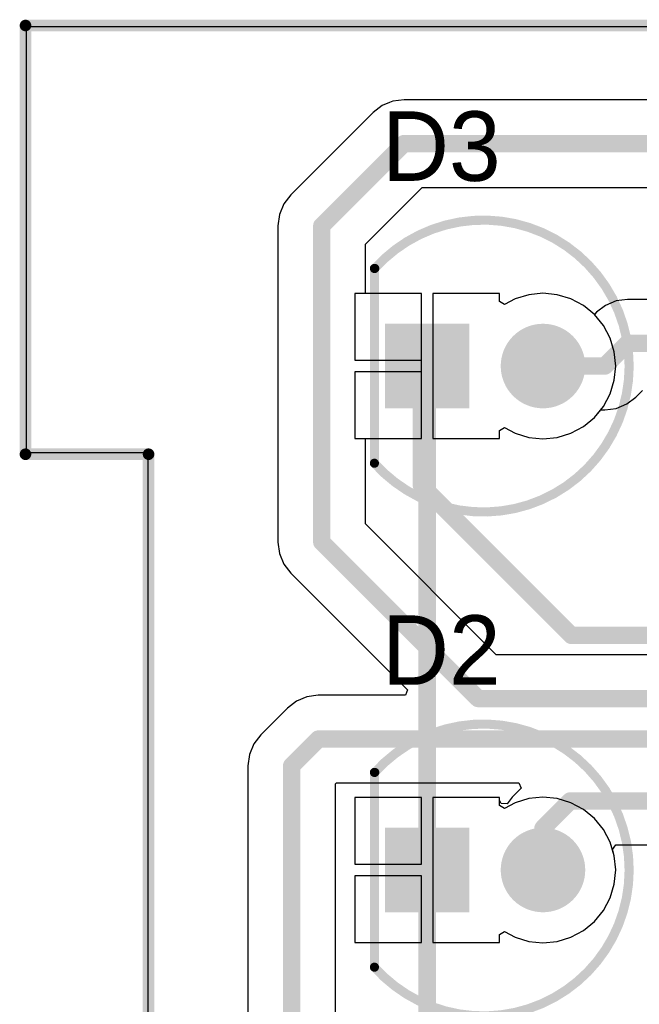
# Model space of a CAD drawing. Extents: x 2 to 5.35, y 2.27 to 3.73.
# Tile 2 of 14: x 2 to 2.53, y 2.89 to 3.73. Entities that reach past the tile are written whole.
import ezdxf

# ---------------------------------------------------------------- set-up
doc = ezdxf.new("R2010")
doc.units = 0
doc.layers.get('0').update_dxf_attribs({"linetype": 'CONTINUOUS'})
for name, color, linetype in [('BOTTOMLAYER', 5, 'CONTINUOUS'), ('BOTTOMSOLDER', 6, 'CONTINUOUS'), ('MULTILAYER', 9, 'CONTINUOUS'), ('TOPLAYER', 1, 'CONTINUOUS'), ('TOPOVERLAY', 2, 'CONTINUOUS'), ('TOPSOLDER', 216, 'CONTINUOUS')]:
    doc.layers.add(name, color=color, linetype=linetype)

# ---------------------------------------------------------------- blocks, each defined once
blk = doc.blocks.new('LED5_8')
at = {"layer": 'BOTTOMLAYER', "const_width": 0.0325}
blk.add_lwpolyline([(-0.06625, 0, 1), (-0.03375, 0, 1)], format="xyb", close=True, dxfattribs=at)
at = {"layer": 'BOTTOMLAYER'}
blk.add_solid([(0.0175, -0.0325), (0.0825, -0.0325), (0.0175, 0.0325), (0.0825, 0.0325)], dxfattribs=at)
at = {"layer": 'BOTTOMSOLDER', "const_width": 0.0365}
blk.add_lwpolyline([(-0.06825, 0, 1), (-0.03175, 0, 1)], format="xyb", close=True, dxfattribs=at)
at = {"layer": 'BOTTOMSOLDER'}
blk.add_solid([(0.0135, -0.0365), (0.0865, -0.0365), (0.0135, 0.0365), (0.0865, 0.0365)], dxfattribs=at)
at = {"layer": 'MULTILAYER', "const_width": 0.0325}
blk.add_lwpolyline([(-0.06625, 0, 1), (-0.03375, 0, 1)], format="xyb", close=True, dxfattribs=at)
at = {"layer": 'MULTILAYER'}
blk.add_solid([(0.0175, -0.0325), (0.0825, -0.0325), (0.0175, 0.0325), (0.0825, 0.0325)], dxfattribs=at)
at = {"layer": 'TOPLAYER', "const_width": 0.0325}
blk.add_lwpolyline([(-0.06625, 0, 1), (-0.03375, 0, 1)], format="xyb", close=True, dxfattribs=at)
at = {"layer": 'TOPLAYER'}
blk.add_solid([(0.0175, -0.0325), (0.0825, -0.0325), (0.0175, 0.0325), (0.0825, 0.0325)], dxfattribs=at)
at = {"layer": 'TOPOVERLAY', "const_width": 0.007874}
blk.add_lwpolyline([(0.095264, -0.084228, -2.615077), (0.095565, 0.083892)], format="xyb", dxfattribs=at)
at = {"layer": 'TOPOVERLAY', "const_width": 0.003937}
for points in [[(0.093595, 0.083892, 1), (0.097532, 0.083892, 1)], [(0.093596, 0.083892, 1), (0.097533, 0.083892, 1)], [(0.093296, -0.084228, 1), (0.097233, -0.084228, 1)], [(0.093595, -0.084228, 1), (0.097532, -0.084228, 1)]]:
    blk.add_lwpolyline(points, format="xyb", close=True, dxfattribs=at)
at = {"layer": 'TOPOVERLAY', "const_width": 0.007874}
blk.add_lwpolyline([(0.095564, 0.083892), (0.095564, -0.084228)], dxfattribs=at)
at = {"layer": 'TOPSOLDER', "const_width": 0.0365}
blk.add_lwpolyline([(-0.06825, 0, 1), (-0.03175, 0, 1)], format="xyb", close=True, dxfattribs=at)
at = {"layer": 'TOPSOLDER'}
blk.add_solid([(0.0135, -0.0365), (0.0865, -0.0365), (0.0135, 0.0365), (0.0865, 0.0365)], dxfattribs=at)
blk = doc.blocks.new('LED5_9')
at = {"layer": 'BOTTOMLAYER', "const_width": 0.0325}
blk.add_lwpolyline([(-0.066251, 0.000001, 1), (-0.033751, 0.000001, 1)], format="xyb", close=True, dxfattribs=at)
at = {"layer": 'BOTTOMLAYER'}
blk.add_solid([(0.017499, -0.032499), (0.082499, -0.032499), (0.017499, 0.032501), (0.082499, 0.032501)], dxfattribs=at)
at = {"layer": 'BOTTOMSOLDER', "const_width": 0.0365}
blk.add_lwpolyline([(-0.068251, 0.000001, 1), (-0.031751, 0.000001, 1)], format="xyb", close=True, dxfattribs=at)
at = {"layer": 'BOTTOMSOLDER'}
blk.add_solid([(0.013499, -0.036499), (0.086499, -0.036499), (0.013499, 0.036501), (0.086499, 0.036501)], dxfattribs=at)
at = {"layer": 'MULTILAYER', "const_width": 0.0325}
blk.add_lwpolyline([(-0.066251, 0.000001, 1), (-0.033751, 0.000001, 1)], format="xyb", close=True, dxfattribs=at)
at = {"layer": 'MULTILAYER'}
blk.add_solid([(0.017499, -0.032499), (0.082499, -0.032499), (0.017499, 0.032501), (0.082499, 0.032501)], dxfattribs=at)
at = {"layer": 'TOPLAYER', "const_width": 0.0325}
blk.add_lwpolyline([(-0.066251, 0.000001, 1), (-0.033751, 0.000001, 1)], format="xyb", close=True, dxfattribs=at)
at = {"layer": 'TOPLAYER'}
blk.add_solid([(0.017499, -0.032499), (0.082499, -0.032499), (0.017499, 0.032501), (0.082499, 0.032501)], dxfattribs=at)
at = {"layer": 'TOPOVERLAY', "const_width": 0.007874}
blk.add_lwpolyline([(0.095264, -0.084228, -2.615077), (0.095565, 0.083892)], format="xyb", dxfattribs=at)
at = {"layer": 'TOPOVERLAY', "const_width": 0.003937}
for points in [[(0.093594, 0.083893, 1), (0.097531, 0.083893, 1)], [(0.093596, 0.083892, 1), (0.097533, 0.083892, 1)], [(0.093296, -0.084228, 1), (0.097233, -0.084228, 1)], [(0.093594, -0.084227, 1), (0.097531, -0.084227, 1)]]:
    blk.add_lwpolyline(points, format="xyb", close=True, dxfattribs=at)
at = {"layer": 'TOPOVERLAY', "const_width": 0.007874}
blk.add_lwpolyline([(0.095563, 0.083893), (0.095563, -0.084227)], dxfattribs=at)
at = {"layer": 'TOPSOLDER', "const_width": 0.0365}
blk.add_lwpolyline([(-0.068251, 0.000001, 1), (-0.031751, 0.000001, 1)], format="xyb", close=True, dxfattribs=at)
at = {"layer": 'TOPSOLDER'}
blk.add_solid([(0.013499, -0.036499), (0.086499, -0.036499), (0.013499, 0.036501), (0.086499, 0.036501)], dxfattribs=at)

msp = doc.modelspace()

# ---------------------------------------------------------------- linework, layer by layer
at = {"layer": 'BOTTOMLAYER'}
for p, q in [((2.004, 3.361), (2.004, 3.729)), ((2.004, 3.729), (2.952977, 3.729)), ((2.317539, 3.663428), (2.311088, 3.660756)), ((2.32021, 3.664535), (2.317539, 3.663428)), ((2.33, 3.665824), (2.32021, 3.664535)), ((2.8235, 3.665824), (2.33, 3.665824)), ((2.303255, 3.654745), (2.232255, 3.583745)), ((2.311088, 3.660756), (2.303255, 3.654745)), ((2.296824, 3.541333), (2.345667, 3.590176)), ((2.345667, 3.590176), (2.680268, 3.590176)), ((2.232255, 3.583745), (2.226244, 3.575912)), ((2.226244, 3.575912), (2.222465, 3.56679)), ((2.222465, 3.56679), (2.221176, 3.557)), ((2.221176, 3.557), (2.221176, 3.284)), ((2.296824, 3.4985), (2.296824, 3.541333)), ((2.345, 3.4985), (2.296824, 3.4985)), ((2.345, 3.43599), (2.345, 3.4985)), ((2.4125, 3.4985), (2.355, 3.4985)), ((2.355, 3.4985), (2.355, 3.43599)), ((2.4125, 3.491687), (2.4125, 3.4985)), ((2.425967, 3.494022), (2.416789, 3.489116)), ((2.437748, 3.497596), (2.425967, 3.494022)), ((2.45, 3.498802), (2.437748, 3.497596)), ((2.462252, 3.497596), (2.45, 3.498802)), ((2.474033, 3.494022), (2.462252, 3.497596)), ((2.484891, 3.488218), (2.474033, 3.494022)), ((2.523008, 3.493458), (2.513218, 3.492169)), ((2.540478, 3.493458), (2.523008, 3.493458)), ((2.416789, 3.489116), (2.4125, 3.491687)), ((2.494344, 3.480461), (2.484891, 3.488218)), ((2.504096, 3.48839), (2.496263, 3.482379)), ((2.513218, 3.492169), (2.504096, 3.48839)), ((2.496263, 3.482379), (2.494344, 3.480461)), ((2.345, 3.3735), (2.345, 3.43599)), ((2.355, 3.43599), (2.355, 3.3735)), ((2.522286, 3.403244), (2.530119, 3.409255)), ((2.530119, 3.409255), (2.535859, 3.414994)), ((2.513164, 3.399465), (2.522286, 3.403244)), ((2.484891, 3.383782), (2.494408, 3.391592)), ((2.494408, 3.391592), (2.499812, 3.398176)), ((2.499812, 3.398176), (2.503374, 3.398176)), ((2.503374, 3.398176), (2.513164, 3.399465)), ((2.4125, 3.380313), (2.416789, 3.382884)), ((2.416789, 3.382884), (2.425967, 3.377978)), ((2.474033, 3.377978), (2.484891, 3.383782)), ((2.4125, 3.3735), (2.4125, 3.380313)), ((2.425967, 3.377978), (2.437748, 3.374404)), ((2.437748, 3.374404), (2.45, 3.373198)), ((2.45, 3.373198), (2.462252, 3.374404)), ((2.462252, 3.374404), (2.474033, 3.377978)), ((2.296824, 3.299667), (2.296824, 3.3735)), ((2.296824, 3.3735), (2.345, 3.3735)), ((2.355, 3.3735), (2.4125, 3.3735)), ((2.107, 3.361), (2.004, 3.361)), ((2.109, 3.359), (2.107, 3.361)), ((2.109, 2.416), (2.109, 3.359)), ((2.409667, 3.186824), (2.296824, 3.299667)), ((2.221176, 3.284), (2.221176, 3.284)), ((2.221176, 3.284), (2.221176, 3.284)), ((2.221176, 3.284), (2.222465, 3.274211)), ((2.222465, 3.274211), (2.226244, 3.265088)), ((2.226244, 3.265088), (2.232255, 3.257255)), ((2.232255, 3.257255), (2.333066, 3.156443)), ((2.68, 3.186824), (2.409667, 3.186824)), ((2.333066, 3.156443), (2.331153, 3.151824)), ((2.237088, 3.146756), (2.229255, 3.140745)), ((2.246211, 3.150535), (2.237088, 3.146756)), ((2.256, 3.151824), (2.246211, 3.150535)), ((2.331153, 3.151824), (2.256, 3.151824)), ((2.229255, 3.140745), (2.206255, 3.117745)), ((2.206255, 3.117745), (2.200244, 3.109912)), ((2.200244, 3.109912), (2.196465, 3.100789)), ((2.196465, 3.100789), (2.195176, 3.091)), ((2.195176, 3.091), (2.195176, 2.458)), ((2.270824, 3.075333), (2.271667, 3.076176)), ((2.270824, 2.473667), (2.270824, 3.075333)), ((2.271667, 3.076176), (2.429153, 3.076176)), ((2.431066, 3.071557), (2.423256, 3.063747)), ((2.429153, 3.076176), (2.431066, 3.071557)), ((2.345001, 3.063499), (2.287501, 3.063499)), ((2.287501, 3.063499), (2.287501, 3.005999)), ((2.345001, 3.005999), (2.345001, 3.063499)), ((2.412501, 3.063499), (2.355001, 3.063499)), ((2.355001, 3.063499), (2.355001, 3.000989)), ((2.412501, 3.061244), (2.412501, 3.063499)), ((2.413954, 3.058527), (2.412501, 3.061244)), ((2.423256, 3.063747), (2.418937, 3.058118)), ((2.418937, 3.058118), (2.413954, 3.058527)), ((2.509916, 3.018794), (2.512894, 3.02281)), ((2.511597, 3.013251), (2.509916, 3.018794)), ((2.512894, 3.02281), (2.540478, 3.02281)), ((2.512804, 3.000999), (2.511597, 3.013251)), ((2.287501, 3.005999), (2.345001, 3.005999)), ((2.355001, 3.000989), (2.355001, 2.938499)), ((2.511597, 2.988747), (2.512804, 3.000999)), ((2.345001, 2.995999), (2.287501, 2.995999)), ((2.287501, 2.995999), (2.287501, 2.938499)), ((2.345001, 2.938499), (2.345001, 2.995999)), ((2.508023, 2.976966), (2.511597, 2.988747)), ((2.50222, 2.966108), (2.508023, 2.976966)), ((2.494409, 2.956591), (2.50222, 2.966108)), ((2.484892, 2.948781), (2.494409, 2.956591)), ((2.412501, 2.945312), (2.41679, 2.947883)), ((2.412501, 2.938499), (2.412501, 2.945312)), ((2.41679, 2.947883), (2.425968, 2.942977)), ((2.425968, 2.942977), (2.437749, 2.939404)), ((2.462253, 2.939404), (2.474035, 2.942977)), ((2.474035, 2.942977), (2.484892, 2.948781)), ((2.287501, 2.938499), (2.345001, 2.938499)), ((2.355001, 2.938499), (2.412501, 2.938499)), ((2.437749, 2.939404), (2.450001, 2.938197)), ((2.450001, 2.938197), (2.462253, 2.939404))]:
    msp.add_line(p, q, dxfattribs=at)
at = {"layer": 'BOTTOMLAYER', "const_width": 0.015}
for points in [[(2.259, 3.557), (2.33, 3.628)], [(2.33, 3.628), (2.76, 3.628)], [(2.259, 3.284), (2.259, 3.557)], [(2.503374, 3.436), (2.523008, 3.455634)], [(2.523008, 3.455634), (2.598478, 3.455634)], [(2.345, 3.333), (2.345, 3.436)], [(2.45, 3.436), (2.503374, 3.436)], [(2.345, 3.333), (2.4745, 3.2035)], [(2.259, 3.284), (2.394, 3.149)], [(2.4745, 3.2035), (2.6835, 3.2035)], [(2.394, 3.149), (2.68, 3.149)], [(2.233, 3.091), (2.256, 3.114)], [(2.256, 3.114), (2.64, 3.114)], [(2.233, 2.458), (2.233, 3.091)], [(2.450001, 3.037001), (2.473634, 3.060634)], [(2.473634, 3.060634), (2.598478, 3.060634)], [(2.450001, 3.000999), (2.450001, 3.037001)]]:
    msp.add_lwpolyline(points, dxfattribs=at)
at = {"layer": 'BOTTOMLAYER', "const_width": 0.0075}
for points in [[(2.32625, 3.628, 1), (2.33375, 3.628, 1)], [(2.32625, 3.628, 1), (2.33375, 3.628, 1)], [(2.25525, 3.557, 1), (2.26275, 3.557, 1)], [(2.25525, 3.557, 1), (2.26275, 3.557, 1)], [(2.519258, 3.455634, 1), (2.526758, 3.455634, 1)], [(2.519258, 3.455634, 1), (2.526758, 3.455634, 1)], [(2.34125, 3.436, 1), (2.34875, 3.436, 1)], [(2.44625, 3.436, 1), (2.45375, 3.436, 1)], [(2.499624, 3.436, 1), (2.507124, 3.436, 1)], [(2.499624, 3.436, 1), (2.507124, 3.436, 1)], [(2.34125, 3.333, 1), (2.34875, 3.333, 1)], [(2.34125, 3.333, 1), (2.34875, 3.333, 1)], [(2.25525, 3.284, 1), (2.26275, 3.284, 1)], [(2.25525, 3.284, 1), (2.26275, 3.284, 1)], [(2.47075, 3.2035, 1), (2.47825, 3.2035, 1)], [(2.47075, 3.2035, 1), (2.47825, 3.2035, 1)], [(2.39025, 3.149, 1), (2.39775, 3.149, 1)], [(2.39025, 3.149, 1), (2.39775, 3.149, 1)], [(2.25225, 3.114, 1), (2.25975, 3.114, 1)], [(2.25225, 3.114, 1), (2.25975, 3.114, 1)], [(2.22925, 3.091, 1), (2.23675, 3.091, 1)], [(2.22925, 3.091, 1), (2.23675, 3.091, 1)], [(2.469884, 3.060634, 1), (2.477384, 3.060634, 1)], [(2.469884, 3.060634, 1), (2.477384, 3.060634, 1)], [(2.446251, 3.037001, 1), (2.453751, 3.037001, 1)], [(2.446251, 3.037001, 1), (2.453751, 3.037001, 1)], [(2.446251, 3.000999, 1), (2.453751, 3.000999, 1)]]:
    msp.add_lwpolyline(points, format="xyb", close=True, dxfattribs=at)
at = {"layer": 'TOPLAYER'}
for p, q in [((2.004, 3.361), (2.004, 3.729)), ((2.004, 3.729), (5.349, 3.729)), ((2.345, 3.4985), (2.2875, 3.4985)), ((2.2875, 3.4985), (2.2875, 3.441)), ((2.345, 3.441), (2.345, 3.4985)), ((2.4125, 3.4985), (2.355, 3.4985)), ((2.355, 3.4985), (2.355, 3.43599)), ((2.4125, 3.491687), (2.4125, 3.4985)), ((2.425967, 3.494022), (2.416789, 3.489116)), ((2.437748, 3.497596), (2.425967, 3.494022)), ((2.45, 3.498802), (2.437748, 3.497596)), ((2.462252, 3.497596), (2.45, 3.498802)), ((2.474033, 3.494022), (2.462252, 3.497596)), ((2.484891, 3.488218), (2.474033, 3.494022)), ((2.416789, 3.489116), (2.4125, 3.491687)), ((2.494408, 3.480408), (2.484891, 3.488218)), ((2.502218, 3.470891), (2.494408, 3.480408)), ((2.508022, 3.460033), (2.502218, 3.470891)), ((2.511596, 3.448252), (2.508022, 3.460033)), ((2.512802, 3.436), (2.511596, 3.448252)), ((2.2875, 3.441), (2.345, 3.441)), ((2.355, 3.43599), (2.355, 3.3735)), ((2.511596, 3.423748), (2.512802, 3.436)), ((2.345, 3.431), (2.2875, 3.431)), ((2.2875, 3.431), (2.2875, 3.3735)), ((2.345, 3.3735), (2.345, 3.431)), ((2.508022, 3.411967), (2.511596, 3.423748)), ((2.502218, 3.401109), (2.508022, 3.411967)), ((2.494408, 3.391592), (2.502218, 3.401109)), ((2.484891, 3.383782), (2.494408, 3.391592)), ((2.4125, 3.380313), (2.416789, 3.382884)), ((2.416789, 3.382884), (2.425967, 3.377978)), ((2.474033, 3.377978), (2.484891, 3.383782)), ((2.4125, 3.3735), (2.4125, 3.380313)), ((2.425967, 3.377978), (2.437748, 3.374404)), ((2.437748, 3.374404), (2.45, 3.373198)), ((2.45, 3.373198), (2.462252, 3.374404)), ((2.462252, 3.374404), (2.474033, 3.377978)), ((2.2875, 3.3735), (2.345, 3.3735)), ((2.355, 3.3735), (2.4125, 3.3735)), ((2.107, 3.361), (2.004, 3.361)), ((2.109, 3.359), (2.107, 3.361)), ((2.109, 2.416), (2.109, 3.359)), ((2.345001, 3.063499), (2.287501, 3.063499)), ((2.287501, 3.063499), (2.287501, 3.005999)), ((2.345001, 3.005999), (2.345001, 3.063499)), ((2.412501, 3.063499), (2.355001, 3.063499)), ((2.355001, 3.063499), (2.355001, 3.000989)), ((2.412501, 3.056686), (2.412501, 3.063499)), ((2.437749, 3.062595), (2.425968, 3.059021)), ((2.450001, 3.063802), (2.437749, 3.062595)), ((2.462253, 3.062595), (2.450001, 3.063802)), ((2.474035, 3.059021), (2.462253, 3.062595)), ((2.41679, 3.054115), (2.412501, 3.056686)), ((2.425968, 3.059021), (2.41679, 3.054115)), ((2.484892, 3.053218), (2.474035, 3.059021)), ((2.494409, 3.045407), (2.484892, 3.053218)), ((2.50222, 3.03589), (2.494409, 3.045407)), ((2.508023, 3.025033), (2.50222, 3.03589)), ((2.511597, 3.013251), (2.508023, 3.025033)), ((2.512804, 3.000999), (2.511597, 3.013251)), ((2.287501, 3.005999), (2.345001, 3.005999)), ((2.355001, 3.000989), (2.355001, 2.938499)), ((2.511597, 2.988747), (2.512804, 3.000999)), ((2.345001, 2.995999), (2.287501, 2.995999)), ((2.287501, 2.995999), (2.287501, 2.938499)), ((2.345001, 2.938499), (2.345001, 2.995999)), ((2.508023, 2.976966), (2.511597, 2.988747)), ((2.50222, 2.966108), (2.508023, 2.976966)), ((2.494409, 2.956591), (2.50222, 2.966108)), ((2.484892, 2.948781), (2.494409, 2.956591)), ((2.412501, 2.945312), (2.41679, 2.947883)), ((2.412501, 2.938499), (2.412501, 2.945312)), ((2.41679, 2.947883), (2.425968, 2.942977)), ((2.425968, 2.942977), (2.437749, 2.939404)), ((2.462253, 2.939404), (2.474035, 2.942977)), ((2.474035, 2.942977), (2.484892, 2.948781)), ((2.287501, 2.938499), (2.345001, 2.938499)), ((2.355001, 2.938499), (2.412501, 2.938499)), ((2.437749, 2.939404), (2.450001, 2.938197)), ((2.450001, 2.938197), (2.462253, 2.939404))]:
    msp.add_line(p, q, dxfattribs=at)
at = {"layer": 'TOPLAYER', "const_width": 0.015}
msp.add_lwpolyline([(2.35, 2.516), (2.35, 3.436)], dxfattribs=at)
at = {"layer": 'TOPLAYER', "const_width": 0.0075}
msp.add_lwpolyline([(2.34625, 3.436, 1), (2.35375, 3.436, 1)], format="xyb", close=True, dxfattribs=at)
at = {"layer": 'TOPOVERLAY', "const_width": 0.01}
for points in [[(2.003116, 3.359882), (2.003116, 3.72996)], [(2.003116, 3.72996), (5.349572, 3.72996)], [(2.003116, 3.359882), (2.109416, 3.359882)], [(2.109416, 2.415), (2.109416, 3.359882)]]:
    msp.add_lwpolyline(points, dxfattribs=at)
at = {"layer": 'TOPOVERLAY', "const_width": 0.005}
for points in [[(2.000616, 3.72996, 1), (2.005616, 3.72996, 1)], [(2.000616, 3.72996, 1), (2.005616, 3.72996, 1)], [(2.000616, 3.359882, 1), (2.005616, 3.359882, 1)], [(2.000616, 3.359882, 1), (2.005616, 3.359882, 1)], [(2.106916, 3.359882, 1), (2.111916, 3.359882, 1)], [(2.106916, 3.359882, 1), (2.111916, 3.359882, 1)]]:
    msp.add_lwpolyline(points, format="xyb", close=True, dxfattribs=at)

# ---------------------------------------------------------------- block references
at = {"rotation": 180}
for name, p in [('LED5_8', (2.4, 3.436)), ('LED5_9', (2.4, 3.001))]:
    msp.add_blockref(name, p, dxfattribs=at)

# ---------------------------------------------------------------- texts
at = {"layer": 'TOPOVERLAY'}
for s, p in [('D3', (2.310888, 3.595842)), ('D2', (2.310888, 3.160842))]:
    msp.add_text(s, height=0.06, dxfattribs=at).set_placement(p)

doc.saveas('drawing.dxf')
